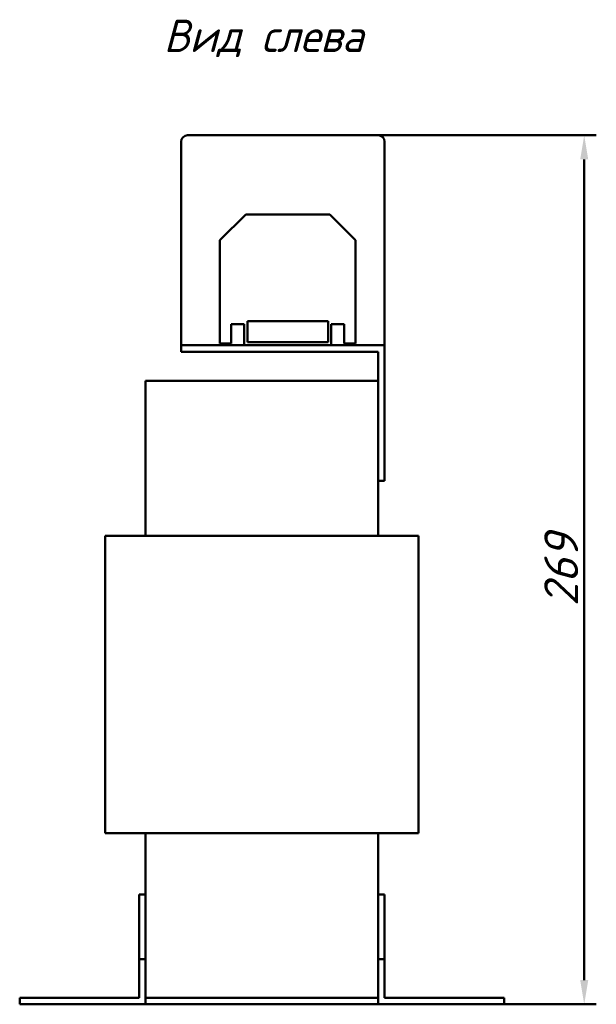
# Model space of a CAD drawing. Header units: millimetres. Extents: x 731 to 1497, y -350 to 378.
# Tile 2 of 2: x 1318 to 1497, y 73 to 378. Entities that reach past the tile are written whole.
import ezdxf

# ---------------------------------------------------------------- set-up
doc = ezdxf.new("R2010")
doc.units = ezdxf.units.MM
doc.layers.get('Defpoints').update_dxf_attribs({"lineweight": 25})
doc.layers.add('Осн_СБ', color=7, linetype='Continuous', lineweight=50)
doc.styles.add('GOST-2.304_Type-B_italic', font='GOST Common Italic.ttf', dxfattribs={"height": 2.5})
doc.styles.add('ГОСТ', font='isocpeui.ttf')
doc.dimstyles.new('ISO-25', dxfattribs={"dimtxt": 3.5, "dimasz": 2.5, "dimexe": 1.25, "dimexo": 0.625, "dimtad": 1, "dimdec": 0, "dimtxsty": 'ГОСТ', "dimcen": 2.5, "dimclrd": 256, "dimclre": 256, "dimclrt": 256, "dimadec": 0, "dimazin": 0, "dimtfac": 1, "dimtdec": 0, "dimtmove": 0, "dimatfit": 3, "dimfxl": 1, "dimlwd": -1, "dimlwe": -1, "dimarcsym": 0})

# ---------------------------------------------------------------- blocks, each defined once
blk = doc.blocks.new('*D246')
at = {"layer": 'Defpoints', "color": 0, "transparency": 16777216}
for p in [(1399.76, 342.34), (1493.09, 342.34), (1337.76, 73.34)]:
    blk.add_point(p, dxfattribs=at)
at = {"layer": 'Осн_СБ', "transparency": 16777216}
for p, q in [((1401.63, 342.34), (1496.84, 342.34)), ((1493.09, 80.84), (1493.09, 334.84)), ((1339.63, 73.34), (1496.84, 73.34))]:
    blk.add_line(p, q, dxfattribs=at)
for points in [[(1491.84, 334.84), (1494.34, 334.84), (1493.09, 342.34)], [(1491.84, 80.84), (1494.34, 80.84), (1493.09, 73.34)]]:
    blk.add_solid(points, dxfattribs=at)
at = {"layer": 'Осн_СБ', "transparency": 16777216, "insert": (1485.96, 207.84), "char_height": 10.5, "attachment_point": 5, "rotation": 90, "style": 'ГОСТ'}
blk.add_mtext('269', dxfattribs=at)

msp = doc.modelspace()

# ---------------------------------------------------------------- linework, layer by layer
at = {"layer": 'Осн_СБ'}
for p, q in [((1429.26, 342.34), (1370.26, 342.34)), ((1368.26, 340.34), (1368.26, 277.34)), ((1431.26, 277.34), (1431.26, 340.34)), ((1380.26, 309.84), (1388.26, 317.84)), ((1388.26, 317.84), (1414.26, 317.84)), ((1414.26, 317.84), (1422.26, 309.84)), ((1380.26, 277.84), (1380.26, 309.84)), ((1422.26, 309.84), (1422.26, 277.84)), ((1387.76, 283.84), (1383.76, 283.84)), ((1383.76, 283.84), (1383.76, 277.84)), ((1387.76, 277.34), (1387.76, 283.84)), ((1388.76, 284.84), (1388.76, 278.34)), ((1413.76, 284.84), (1388.76, 284.84)), ((1413.76, 278.34), (1413.76, 284.84)), ((1414.76, 283.84), (1414.76, 277.34)), ((1418.76, 283.84), (1414.76, 283.84)), ((1418.76, 277.84), (1418.76, 283.84)), ((1368.26, 277.34), (1371.26, 277.34)), ((1368.26, 277.34), (1368.26, 275.34)), ((1431.26, 277.34), (1371.26, 277.34)), ((1383.76, 277.84), (1380.26, 277.84)), ((1414.76, 277.34), (1387.76, 277.34)), ((1388.76, 278.34), (1413.76, 278.34)), ((1422.26, 277.84), (1418.76, 277.84)), ((1431.26, 238.34), (1431.26, 277.34)), ((1371.26, 275.34), (1368.26, 275.34)), ((1371.26, 275.34), (1429.26, 275.34)), ((1429.26, 275.34), (1429.26, 238.34)), ((1357.26, 266.34), (1429.26, 266.34)), ((1357.26, 218.34), (1357.26, 266.34)), ((1429.26, 235.34), (1429.26, 238.34)), ((1431.26, 238.34), (1431.26, 235.34)), ((1429.26, 218.34), (1429.26, 235.34)), ((1429.26, 235.34), (1431.26, 235.34)), ((1354.76, 218.34), (1344.76, 218.34)), ((1344.76, 218.34), (1344.76, 126.34)), ((1354.76, 218.34), (1431.76, 218.34)), ((1441.76, 218.34), (1431.76, 218.34)), ((1441.76, 126.34), (1441.76, 218.34)), ((1354.76, 126.34), (1344.76, 126.34)), ((1354.76, 126.34), (1431.76, 126.34)), ((1357.26, 107.34), (1357.26, 126.34)), ((1429.26, 107.34), (1429.26, 126.34)), ((1441.76, 126.34), (1431.76, 126.34)), ((1355.26, 87.34), (1355.26, 107.34)), ((1355.26, 107.34), (1357.26, 107.34)), ((1357.26, 107.34), (1357.26, 87.34)), ((1429.26, 87.34), (1429.26, 107.34)), ((1429.26, 107.34), (1431.26, 107.34)), ((1431.26, 107.34), (1431.26, 87.34)), ((1355.26, 87.34), (1355.26, 75.34)), ((1357.26, 87.34), (1355.26, 87.34)), ((1357.26, 73.34), (1357.26, 87.34)), ((1429.26, 87.34), (1429.26, 73.34)), ((1431.26, 87.34), (1429.26, 87.34)), ((1431.26, 75.34), (1431.26, 87.34)), ((1318.26, 75.34), (1318.26, 73.34)), ((1355.26, 75.34), (1318.26, 75.34)), ((1318.26, 73.34), (1357.26, 73.34)), ((1429.26, 75.34), (1357.26, 75.34)), ((1429.26, 73.34), (1468.26, 73.34)), ((1468.26, 75.34), (1431.26, 75.34)), ((1468.26, 73.34), (1468.26, 75.34))]:
    msp.add_line(p, q, dxfattribs=at)
for centre, start, end in [((1370.26, 340.34), 90, 180), ((1429.26, 340.34), 0, 90)]:
    msp.add_arc(centre, 2, start, end, dxfattribs=at)

# ---------------------------------------------------------------- texts
at = {"layer": 'Осн_СБ', "insert": (1362.87, 378.1), "char_height": 10, "width": 336.0264, "attachment_point": 1, "style": 'GOST-2.304_Type-B_italic'}
msp.add_mtext('Вид слева', dxfattribs=at)

# ---------------------------------------------------------------- dimensions: what is measured, and where the dimension line sits
at = {"layer": 'Осн_СБ'}
dim = msp.add_linear_dim(base=(1493.09, 342.34), p1=(1337.76, 73.34), p2=(1399.76, 342.34), angle=90, dimstyle='ISO-25', dxfattribs=at)
dim.commit()
dim.dimension.update_dxf_attribs({"geometry": '*D246', "text_midpoint": (1485.96, 207.84)})

doc.saveas('drawing.dxf')
